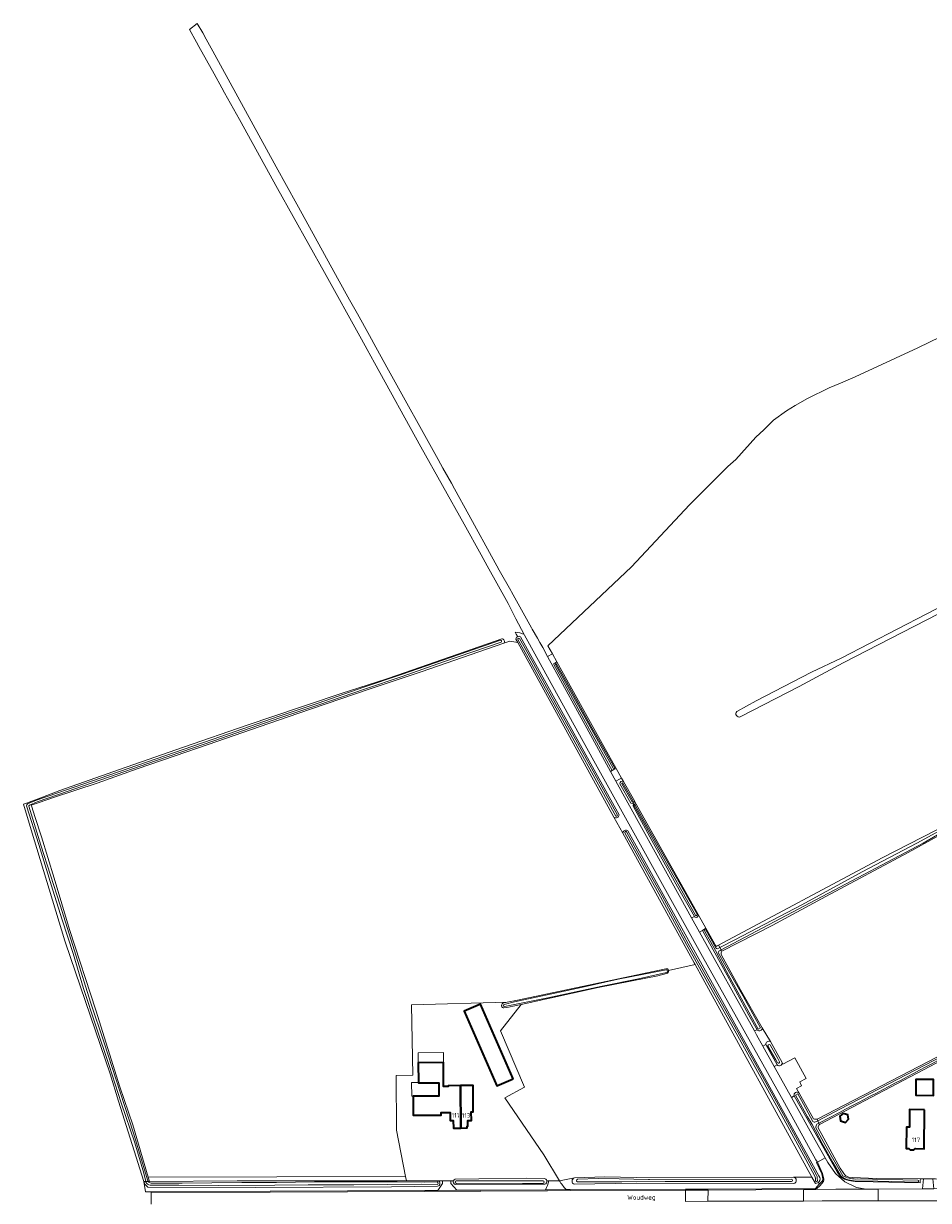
# Model space of a CAD drawing. Extents: x 199200 to 204075, y 460125 to 464703.
# Tile 73 of 174: x 200108 to 200469, y 464193 to 464662. Entities that reach past the tile are written whole.
import ezdxf
from ezdxf.enums import TextEntityAlignment as Align

# ---------------------------------------------------------------- set-up
doc = ezdxf.new("R2010")
doc.units = 0
for name, color, linetype, lineweight in [('B-WE-GR-GRAS-GV', 60, 'Continuous', 13), ('B-WE-OG-BEBOUWING-GV', 7, 'Continuous', 35), ('B-WE-OG-BEBOUWING-T18', 10, 'Continuous', 18), ('B-WE-OG-BEBOUWING_LUIFEL-GV', 7, 'Continuous', 18), ('B-WE-OG-BEBOUWING_SCHUUR-GV', 7, 'Continuous', 35), ('B-WE-OG-TERREIN_CULTUURSCHEIDING-GV', 7, 'Continuous', 18), ('B-WE-OG-TERREIN_ERF-GV', 7, 'Continuous', 18), ('B-WE-OG-TOPOGRAFIE-T18', 10, 'Continuous', 18), ('B-WE-OG-WATER-GV', 130, 'Continuous', 18), ('B-WE-OG-WATER_SLOOT-GV', 120, 'Continuous', 18), ('B-WE-VH-ONVERHARD-GV', 252, 'Continuous', 18), ('B-WE-VH-VERHARDING_ASFALT-GV', 252, 'Continuous', 18), ('B-WE-VH-VERHARDING_HALFVERHARDING-GV', 252, 'Continuous', 18), ('B-WE-VH-VERHARDING_OPEN-GV', 252, 'Continuous', 18)]:
    doc.layers.add(name, color=color, linetype=linetype, lineweight=lineweight)
doc.styles.add('NLCS-ISO-M1000-T18', font='NLCS-ISO.ttf', dxfattribs={"height": 1.8})

msp = doc.modelspace()

# ---------------------------------------------------------------- linework, layer by layer
at = {"layer": 'B-WE-GR-GRAS-GV', "flags": 128}
for points in [[(200482.249, 464541.292), (200464.511, 464532.661), (200439.587, 464521.056), (200433.779, 464518.537), (200429.265, 464516.595), (200420.584, 464512.42), (200415.681, 464509.683), (200412.138, 464507.485), (200407.084, 464503.755), (200403.156, 464499.938), (200399.969, 464496.977), (200391.992, 464488.071), (200388.797, 464485.375), (200373.549, 464469.989), (200350.465, 464445.292), (200317.168, 464413.921), (200318.975, 464410.665), (200320.716, 464407.528), (200339.461, 464373.751), (200344.339, 464365.046), (200346.52, 464361.153), (200347.271, 464359.813), (200351.61, 464352.07), (200352.331, 464350.783), (200372.062, 464315.574), (200377.021, 464306.814), (200380.122, 464301.335), (200384.224, 464294.088), (200384.65, 464294.315), (200385.158, 464294.586), (200450.317, 464329.394), (200471.888, 464340.379)], [(200392.365, 464387.725), (200400.166, 464391.99), (200422.206, 464403.347), (200433.985, 464408.948), (200546.905, 464467.449)], [(200491.159, 464349.786), (200495.084, 464345.054), (200499.928, 464338.735), (200525.931, 464352.455), (200566.734, 464373.65), (200599.408, 464390.967), (200605.077, 464394.323), (200596.649, 464404.351), (200549.985, 464463.599), (200548.458, 464465.508), (200434.772, 464407.041), (200417.248, 464397.599), (200393.74, 464385.514)], [(200365.161, 464284.571), (200375.79, 464286.898), (200375.456, 464287.511), (200346.955, 464339.27), (200343.449, 464345.638), (200305.163, 464415.169), (200302.005, 464415.754), (200299.59, 464414.915), (200266.71, 464403.494), (200245.934, 464396.578), (200217.599, 464386.896), (200202.599, 464381.689), (200181.792, 464374.564), (200168.708, 464370.054), (200153.565, 464364.808), (200137.604, 464359.209), (200120.169, 464353.372), (200114.531, 464351.444)], [(200605.337, 464390.374), (200595.047, 464385.268), (200585.221, 464380.451), (200548.94, 464360.844), (200499.063, 464334.865), (200490.262, 464347.723), (200484.277, 464344.557), (200460.69, 464331.568), (200427.829, 464313.95), (200406.486, 464302.453), (200386.505, 464292.165)], [(200114.531, 464351.444), (200111.294, 464350.337), (200111.547, 464349.684), (200112.763, 464345.812), (200115.369, 464337.797), (200120.541, 464321.287), (200126.523, 464300.841), (200137.07, 464268.701), (200146.652, 464238.132), (200151.851, 464223.021), (200157.938, 464202.232), (200260.428, 464202.486), (200256.876, 464220.861), (200256.653, 464242.739), (200263.402, 464242.747), (200262.873, 464270.789), (200300.963, 464271.87), (200305.08, 464272.734), (200364.073, 464285.121)], [(200386.229, 464290.89), (200393.863, 464276.816), (200402.483, 464261.707), (200405.777, 464256.194), (200410.44, 464247.833), (200410.78, 464247.223), (200415.497, 464249.731), (200419.994, 464241.447), (200417.509, 464240.175), (200418.189, 464238.607), (200416.232, 464237.447), (200417.249, 464235.624), (200422.969, 464225.366)], [(200364.406, 464283.278), (200360.974, 464282.424), (200350.028, 464280.289), (200337.159, 464277.71), (200306.492, 464270.998), (200298.306, 464260.444), (200307.779, 464238.015), (200300.065, 464233.794), (200315.597, 464211.035), (200321.726, 464200.72), (200327.767, 464201.902), (200339.836, 464202.275), (200352.299, 464202.036), (200414.995, 464202.164), (200422.236, 464202.179), (200378.861, 464281.259), (200375.79, 464286.898)], [(200375.79, 464286.898), (200365.161, 464284.571)], [(200424.433, 464225.331), (200494.447, 464261.504), (200498.888, 464263.76), (200535.439, 464283.13), (200538.768, 464285.195), (200548.04, 464272.394), (200561.423, 464255.37), (200571.494, 464242.003)]]:
    msp.add_lwpolyline(points, dxfattribs=at)
at = {"layer": 'B-WE-GR-GRAS-GV'}
for points in [[(200393.74, 464385.514, -0.7444111), (200392.365, 464387.725)], [(200386.505, 464292.165, 0.3267541), (200386.229, 464290.89)], [(200364.073, 464285.121, -0.4974438), (200365.161, 464284.571)], [(200365.161, 464284.571, -0.4368573), (200364.406, 464283.278)], [(200422.969, 464225.366, 0.1549995), (200424.433, 464225.331)]]:
    msp.add_lwpolyline(points, format="xyb", dxfattribs=at)
at = {"layer": 'B-WE-GR-GRAS-GV', "flags": 128}
msp.add_lwpolyline([(200260.773, 464200.7), (200260.428, 464202.486), (200157.938, 464202.232), (200158.456, 464200.462), (200193.403, 464200.655)], close=True, dxfattribs=at)
at = {"layer": 'B-WE-OG-BEBOUWING-GV', "flags": 128}
for points in [[(200303.376, 464241.369), (200290.276, 464271.149), (200283.768, 464268.287), (200296.868, 464238.506)], [(200282.427, 464221.753), (200282.402, 464238.627), (200277.416, 464238.612), (200277.417, 464238.252), (200275.59, 464238.307), (200275.532, 464247.797), (200265.542, 464247.738), (200265.618, 464239.873), (200265.619, 464239.745), (200265.752, 464239.746), (200271.478, 464239.792), (200273.679, 464239.809), (200273.696, 464234.434), (200263.493, 464234.378), (200263.517, 464226.823), (200274.693, 464226.876), (200274.689, 464227.924), (200278.164, 464227.962), (200278.182, 464224.709), (200278.719, 464224.711), (200279.425, 464224.711), (200279.506, 464221.714)], [(200282.427, 464221.753), (200284.966, 464221.786), (200284.956, 464222.517), (200285.271, 464222.518), (200285.265, 464224.729), (200286.665, 464224.733), (200286.656, 464228.179), (200287.418, 464228.181), (200287.388, 464238.641), (200282.402, 464238.627)], [(200470.292, 464241.104), (200463.708, 464241.124), (200463.693, 464236.269), (200463.688, 464234.791), (200470.727, 464234.77), (200470.728, 464235.042), (200470.746, 464241.102)], [(200467.212, 464228.976), (200461.25, 464229.066), (200461.145, 464222.121), (200459.988, 464222.138), (200459.858, 464213.593), (200460.964, 464213.576), (200461.503, 464213.064), (200462.927, 464213.043), (200463.527, 464213.553), (200466.978, 464213.501)]]:
    msp.add_lwpolyline(points, close=True, dxfattribs=at)
at = {"layer": 'B-WE-OG-BEBOUWING_LUIFEL-GV', "flags": 128}
for points in [[(200265.518, 464251.73), (200265.542, 464247.738), (200275.532, 464247.797), (200275.508, 464251.789)], [(200271.478, 464239.792), (200265.752, 464239.746), (200265.619, 464239.745), (200265.618, 464239.873), (200262.867, 464239.876), (200262.899, 464234.382), (200263.493, 464234.378), (200273.696, 464234.434), (200273.679, 464239.809)]]:
    msp.add_lwpolyline(points, close=True, dxfattribs=at)
at = {"layer": 'B-WE-OG-BEBOUWING_SCHUUR-GV', "flags": 128}
msp.add_lwpolyline([(200434.813, 464227.562), (200433.484, 464226.482), (200433.701, 464224.641), (200435.65, 464223.93), (200436.933, 464225.21), (200436.635, 464227.038)], close=True, dxfattribs=at)
at = {"layer": 'B-WE-OG-TERREIN_CULTUURSCHEIDING-GV'}
for points in [[(200307.692, 464418.353, 0.0999365), (200304.109, 464419.341)], [(200345.829, 464358.903, -0.6556238), (200347.271, 464359.813)], [(200351.61, 464352.07, -0.6969401), (200350.221, 464351.226)], [(200351.079, 464349.923, -0.7235941), (200352.331, 464350.783)], [(200345.486, 464346.587, -0.6799324), (200343.449, 464345.638)], [(200346.955, 464339.27, -0.576069), (200349.042, 464340.156)], [(200273.371, 464200.708, -0.7604206), (200273.233, 464198.53)], [(200280.204, 464199.277, -0.4470542), (200279.537, 464200.712)], [(200316.684, 464200.736, -0.3866317), (200315.879, 464199.312)], [(200316.163, 464197.15, 0.0833726), (200317.495, 464200.733)], [(200321.726, 464200.72, 0.0201986), (200324.37, 464197.219)], [(200327.665, 464199.314, -0.7248253), (200327.767, 464201.902)], [(200414.995, 464202.164, -0.8031317), (200415.18, 464199.64)], [(200425.435, 464201.981, -0.2309625), (200425.474, 464200.895)], [(200426.426, 464200.575, 0.248628), (200426.673, 464201.477)], [(200440.429, 464200.441, -0.1476431), (200433.822, 464202.195)], [(200157.758, 464198.226, -0.1891289), (200156.176, 464200.449)]]:
    msp.add_lwpolyline(points, format="xyb", dxfattribs=at)
at = {"layer": 'B-WE-OG-TERREIN_CULTUURSCHEIDING-GV', "flags": 128}
for points in [[(200304.109, 464419.341), (200304.541, 464418.559), (200305.147, 464417.463), (200305.763, 464417.702), (200306.298, 464417.448), (200334.299, 464366.816), (200345.486, 464346.587)], [(200426.673, 464201.477), (200426.221, 464203.506), (200424.153, 464207.955), (200424.516, 464208.124), (200423.871, 464209.119), (200411.445, 464231.724), (200378.792, 464290.03), (200335.504, 464368.037), (200309.139, 464415.77), (200307.842, 464418.061), (200307.692, 464418.353)], [(200347.271, 464359.813), (200346.52, 464361.153), (200345.642, 464360.674), (200344.279, 464359.93), (200370.095, 464313.213), (200374.412, 464305.434), (200375.512, 464306.003), (200368.829, 464317.809), (200358.529, 464336.36), (200351.079, 464349.923)], [(200350.221, 464351.226), (200345.829, 464358.903)], [(200352.331, 464350.783), (200351.61, 464352.07)], [(200343.449, 464345.638), (200346.955, 464339.27)], [(200349.042, 464340.156), (200387.337, 464270.908), (200425.076, 464202.667), (200425.435, 464201.981)], [(200433.822, 464202.195), (200432.34, 464204.323), (200425.289, 464216.776), (200415.277, 464234.528), (200414.149, 464233.916), (200423.601, 464216.948), (200427.635, 464209.861), (200428.678, 464208.028), (200431.692, 464203.572), (200435.496, 464200.329), (200440.147, 464198.079), (200443.969, 464197.33), (200448.769, 464197.371), (200466.384, 464197.52), (200466.807, 464201.483)], [(200156.176, 464200.449), (200156.837, 464196.314), (200159.172, 464196.327), (200206.458, 464196.594), (200268.149, 464196.853), (200273.32, 464196.881), (200275.157, 464199.688), (200275.157, 464200.709), (200273.371, 464200.708)], [(200279.537, 464200.712), (200278.476, 464200.711), (200278.476, 464199.643), (200280.865, 464196.921), (200290.468, 464196.973), (200316.163, 464197.15)], [(200317.495, 464200.733), (200316.684, 464200.736)], [(200327.767, 464201.902), (200321.726, 464200.72)], [(200324.37, 464197.219), (200326.092, 464197.234), (200372.027, 464197.372), (200375.793, 464197.402), (200380.938, 464197.411), (200423.718, 464197.689), (200425.252, 464199.324), (200424.991, 464200.001), (200423.723, 464199.621), (200422.236, 464202.179), (200414.995, 464202.164)], [(200425.474, 464200.895), (200424.991, 464200.001), (200425.252, 464199.324), (200426.426, 464200.575)], [(200466.807, 464201.483), (200465.529, 464201.483), (200465.48, 464200.913), (200465.51, 464199.912), (200440.429, 464200.441)], [(200273.233, 464198.53), (200254.807, 464198.285), (200200.491, 464198.028), (200157.758, 464198.226)], [(200315.879, 464199.312), (200307.064, 464199.321), (200280.204, 464199.277)], [(200415.18, 464199.64), (200352.51, 464199.781), (200327.665, 464199.314)]]:
    msp.add_lwpolyline(points, dxfattribs=at)
for points in [[(200342.112, 464363.853), (200342.751, 464364.19), (200335.224, 464377.895), (200319.37, 464406.736), (200319.854, 464407.021), (200320.716, 464407.528), (200318.975, 464410.665), (200317.054, 464409.571), (200334.906, 464376.893)], [(200378.726, 464300.505), (200377.544, 464299.788), (200399.396, 464260.407), (200400.463, 464260.929), (200397.156, 464266.718), (200388.535, 464282.633)], [(200408.482, 464246.891), (200403.958, 464254.991), (200402.749, 464254.382), (200407.252, 464246.299)]]:
    msp.add_lwpolyline(points, close=True, dxfattribs=at)
at = {"layer": 'B-WE-OG-TERREIN_ERF-GV', "flags": 128}
for points in [[(200569.116, 464239.244), (200564.509, 464245.179), (200557.293, 464255.307), (200537.678, 464281.224), (200499.75, 464261.87), (200495.273, 464259.413), (200476.175, 464249.531), (200474.377, 464248.907), (200425.371, 464223.188)], [(200299.158, 464271.474), (200300.963, 464271.87), (200262.873, 464270.789), (200263.402, 464242.747), (200256.653, 464242.739), (200256.876, 464220.861), (200260.428, 464202.486), (200260.773, 464200.7), (200273.371, 464200.708), (200275.157, 464200.709), (200278.476, 464200.711)], [(200316.684, 464200.736), (200317.495, 464200.733), (200321.726, 464200.72), (200315.597, 464211.035), (200300.065, 464233.794), (200307.779, 464238.015), (200298.306, 464260.444), (200306.492, 464270.998), (200301.429, 464269.89), (200299.597, 464269.568)], [(200424.771, 464221.839), (200426.215, 464219.18), (200433.543, 464205.784), (200435.016, 464203.608)], [(200278.476, 464200.711), (200279.537, 464200.712)], [(200280.233, 464201.317), (200289.612, 464201.481), (200308.592, 464201.755), (200315.698, 464201.666)], [(200437.025, 464202.192), (200438.628, 464201.99), (200447.879, 464201.661), (200465.529, 464201.483), (200466.807, 464201.483), (200470.523, 464201.483), (200471.496, 464201.479), (200505.439, 464201.335), (200507.948, 464201.324), (200507.948, 464199.653), (200518.384, 464199.218)]]:
    msp.add_lwpolyline(points, dxfattribs=at)
for points in [[(200290.276, 464271.149), (200303.376, 464241.369), (200296.868, 464238.506), (200283.768, 464268.287)], [(200282.427, 464221.753), (200279.506, 464221.714), (200279.425, 464224.711), (200278.719, 464224.711), (200278.182, 464224.709), (200278.164, 464227.962), (200274.689, 464227.924), (200274.693, 464226.876), (200263.517, 464226.823), (200263.493, 464234.378), (200273.696, 464234.434), (200273.679, 464239.809), (200271.478, 464239.792), (200265.752, 464239.746), (200265.619, 464239.745), (200265.618, 464239.873), (200265.542, 464247.738), (200275.532, 464247.797), (200275.59, 464238.307), (200277.417, 464238.252), (200277.416, 464238.612), (200282.402, 464238.627), (200287.388, 464238.641), (200287.418, 464228.181), (200286.656, 464228.179), (200286.665, 464224.733), (200285.265, 464224.729), (200285.271, 464222.518), (200284.956, 464222.517), (200284.966, 464221.786)], [(200470.728, 464235.042), (200470.727, 464234.77), (200463.688, 464234.791), (200463.693, 464236.269), (200463.708, 464241.124), (200470.292, 464241.104), (200470.746, 464241.102)], [(200467.212, 464228.976), (200466.978, 464213.501), (200463.527, 464213.553), (200462.927, 464213.043), (200461.503, 464213.064), (200460.964, 464213.576), (200459.858, 464213.593), (200459.988, 464222.138), (200461.145, 464222.121), (200461.25, 464229.066)]]:
    msp.add_lwpolyline(points, close=True, dxfattribs=at)
at = {"layer": 'B-WE-OG-TERREIN_ERF-GV'}
for points in [[(200299.597, 464269.568, -0.7113633), (200299.158, 464271.474)], [(200425.371, 464223.188, 0.2654579), (200424.771, 464221.839)], [(200279.537, 464200.712, -0.2285143), (200280.233, 464201.317)], [(200315.698, 464201.666, -0.3038358), (200316.684, 464200.736)], [(200435.016, 464203.608, 0.1812884), (200437.025, 464202.192)]]:
    msp.add_lwpolyline(points, format="xyb", dxfattribs=at)
at = {"layer": 'B-WE-OG-WATER-GV'}
for points in [[(200347.02, 464359.166, 0.7369534), (200346.616, 464358.935)], [(200350.682, 464351.681, 0.7532608), (200351.128, 464351.962)]]:
    msp.add_lwpolyline(points, format="xyb", dxfattribs=at)
at = {"layer": 'B-WE-OG-WATER-GV', "flags": 128}
for points in [[(200346.616, 464358.935), (200350.682, 464351.681)], [(200351.128, 464351.962), (200347.02, 464359.166)], [(200489.882, 464349.455), (200483.44, 464345.759), (200464.16, 464335.296), (200442.334, 464323.788), (200418.298, 464310.723), (200391.637, 464296.771), (200385.657, 464293.689), (200386.219, 464292.678), (200466.658, 464335.235), (200472.291, 464338.574), (200489.409, 464348.212)]]:
    msp.add_lwpolyline(points, dxfattribs=at)
at = {"layer": 'B-WE-OG-WATER_SLOOT-GV', "flags": 128}
for points in [[(200393.74, 464385.514), (200417.248, 464397.599), (200434.772, 464407.041), (200548.458, 464465.508), (200548.074, 464465.988), (200547.216, 464467.061), (200546.905, 464467.449), (200433.985, 464408.948), (200422.206, 464403.347), (200400.166, 464391.99), (200392.365, 464387.725)], [(200298.765, 464416.619), (200257.18, 464402.16), (200252.594, 464400.584), (200234.78, 464394.863), (200221.726, 464390.478), (200219.035, 464389.572), (200197.402, 464382.287), (200171.992, 464373.481), (200146.502, 464364.549), (200122.724, 464356.164), (200114.125, 464352.944), (200109.5, 464351.211), (200108.279, 464350.826), (200111.312, 464340.595), (200124.692, 464296.297), (200124.938, 464295.483), (200142.761, 464243.312), (200146.096, 464232.389), (200156.176, 464200.449), (200156.98, 464200.454), (200156.142, 464203.729), (200152.574, 464215.808), (200147.178, 464231.809), (200142.353, 464246.594), (200137.107, 464262.506), (200132.153, 464277.316), (200128.015, 464291.219), (200123.606, 464304.708), (200119.887, 464316.548), (200114.314, 464334.677), (200109.505, 464350.053)], [(200345.486, 464346.587), (200334.299, 464366.816), (200306.298, 464417.448), (200305.763, 464417.702), (200305.147, 464417.463), (200304.643, 464417.266), (200304.435, 464416.519), (200305.163, 464415.169), (200343.449, 464345.638)], [(200344.228, 464346.054), (200337.968, 464357.321), (200326.989, 464377.234), (200319.706, 464390.295), (200308.65, 464410.311), (200305.191, 464416.424)], [(200305.191, 464416.424), (200308.65, 464410.311), (200319.706, 464390.295), (200326.989, 464377.234), (200337.968, 464357.321), (200344.228, 464346.054)], [(200305.813, 464416.776), (200309.274, 464410.66), (200320.331, 464390.642), (200327.614, 464377.581), (200338.593, 464357.667), (200344.853, 464346.402)], [(200344.853, 464346.402), (200338.593, 464357.667), (200327.614, 464377.581), (200320.331, 464390.642), (200309.274, 464410.66), (200305.813, 464416.776)], [(200109.914, 464350.888), (200113.433, 464352.311), (200122, 464355.323), (200138.774, 464361.151), (200161.055, 464368.859), (200175.773, 464373.9), (200183.829, 464376.708), (200210.159, 464385.873), (200225.62, 464391.073), (200243.85, 464397.362), (200258.827, 464402.388), (200275.366, 464408.169), (200298.263, 464416.096)], [(200157.942, 464200.459), (200158.456, 464200.462), (200157.938, 464202.232), (200151.851, 464223.021), (200146.652, 464238.132), (200137.07, 464268.701), (200126.523, 464300.841), (200120.541, 464321.287), (200115.369, 464337.797), (200112.763, 464345.812), (200111.547, 464349.684), (200111.294, 464350.337), (200114.531, 464351.444), (200120.169, 464353.372), (200137.604, 464359.209), (200153.565, 464364.808), (200168.708, 464370.054), (200181.792, 464374.564), (200202.599, 464381.689), (200217.599, 464386.896), (200245.934, 464396.578), (200266.71, 464403.494), (200299.59, 464414.915)], [(200298.515, 464415.37), (200275.618, 464407.443), (200259.076, 464401.661), (200244.098, 464396.634), (200225.868, 464390.346), (200210.408, 464385.146), (200184.082, 464375.982), (200176.024, 464373.174), (200161.305, 464368.132), (200139.026, 464360.425), (200122.254, 464354.597)], [(200343.18, 464365.067), (200338.587, 464373.263), (200320.207, 464406.385)], [(200320.207, 464406.385), (200338.587, 464373.263), (200343.18, 464365.067)], [(200320.611, 464406.623), (200325.713, 464397.367), (200334.722, 464381.241), (200343.674, 464365.369)], [(200343.674, 464365.369), (200334.722, 464381.241), (200325.713, 464397.367), (200320.611, 464406.623)], [(200489.409, 464348.212), (200472.291, 464338.574), (200466.658, 464335.235), (200386.219, 464292.678), (200386.505, 464292.165), (200406.486, 464302.453), (200427.829, 464313.95), (200460.69, 464331.568), (200484.277, 464344.557), (200490.262, 464347.723), (200499.063, 464334.865), (200548.94, 464360.844), (200585.221, 464380.451), (200595.047, 464385.268), (200605.337, 464390.374)], [(200345.829, 464358.903), (200350.221, 464351.226)], [(200350.682, 464351.681), (200346.616, 464358.935)], [(200347.02, 464359.166), (200351.128, 464351.962)], [(200351.61, 464352.07), (200347.271, 464359.813)], [(200122.254, 464354.597), (200113.686, 464351.685), (200110.6, 464350.363)], [(200377.021, 464306.814), (200372.062, 464315.574), (200352.331, 464350.783)], [(200110.426, 464349.926), (200115.228, 464334.431), (200122.903, 464310.484), (200129.226, 464290.204), (200134.955, 464271.925), (200140.347, 464255.67), (200146.713, 464236.079), (200152.099, 464219.724), (200157.832, 464200.693)], [(200351.079, 464349.923), (200358.529, 464336.36), (200368.829, 464317.809), (200375.512, 464306.003)], [(200351.979, 464350.427), (200355.635, 464343.714), (200369.9, 464318.949), (200376.804, 464306.694), (200376.145, 464306.33), (200371.19, 464315.084), (200351.561, 464350.112)], [(200351.561, 464350.112), (200371.19, 464315.084), (200376.145, 464306.33), (200376.804, 464306.694), (200369.9, 464318.949), (200355.635, 464343.714), (200351.979, 464350.427)], [(200489.907, 464350.071), (200486.469, 464348.487), (200471.888, 464340.379), (200450.317, 464329.394), (200385.158, 464294.586), (200385.657, 464293.689), (200391.637, 464296.771), (200418.298, 464310.723), (200442.334, 464323.788), (200464.16, 464335.296), (200483.44, 464345.759), (200489.882, 464349.455)], [(200346.955, 464339.27), (200375.456, 464287.511), (200375.79, 464286.898), (200378.861, 464281.259), (200422.236, 464202.179), (200423.723, 464199.621), (200424.991, 464200.001), (200425.474, 464200.895)], [(200423.472, 464202.631), (200419.904, 464209.171), (200410.313, 464226.736), (200402.611, 464240.667), (200392.818, 464258.324), (200381.398, 464278.695), (200372.371, 464294.809), (200361.945, 464313.924), (200352.255, 464331.198), (200347.83, 464339.366)], [(200347.83, 464339.366), (200352.255, 464331.198), (200361.945, 464313.924), (200372.371, 464294.809), (200381.398, 464278.695), (200392.818, 464258.324), (200402.611, 464240.667), (200410.313, 464226.736), (200419.904, 464209.171), (200423.472, 464202.631)], [(200348.511, 464339.736), (200352.934, 464331.572), (200362.623, 464314.3), (200373.049, 464295.184), (200382.074, 464279.074), (200393.495, 464258.701), (200403.288, 464241.042), (200410.992, 464227.109), (200420.584, 464209.542), (200424.159, 464202.99)], [(200424.159, 464202.99), (200420.584, 464209.542), (200410.992, 464227.109), (200403.288, 464241.042), (200393.495, 464258.701), (200382.074, 464279.074), (200373.049, 464295.184), (200362.623, 464314.3), (200352.934, 464331.572), (200348.511, 464339.736)], [(200425.076, 464202.667), (200387.337, 464270.908), (200349.042, 464340.156)], [(200385.158, 464294.586), (200384.65, 464294.315), (200384.224, 464294.088), (200380.122, 464301.335), (200379.259, 464300.829), (200378.726, 464300.505), (200388.535, 464282.633), (200397.156, 464266.718), (200400.463, 464260.929), (200400.577, 464260.729)], [(200385.026, 464291.624), (200387.471, 464287.179), (200394.906, 464274.232), (200401.847, 464261.647), (200400.965, 464261.175), (200388.297, 464284.144), (200383.968, 464292.511), (200379.552, 464300.312)], [(200379.552, 464300.312), (200383.968, 464292.511), (200388.297, 464284.144), (200400.965, 464261.175), (200401.847, 464261.647), (200394.906, 464274.232), (200387.471, 464287.179), (200385.026, 464291.624)], [(200380.038, 464300.693), (200384.005, 464293.481)], [(200384.005, 464293.481), (200380.038, 464300.693)], [(200384.708, 464293.2), (200385.657, 464293.689), (200385.158, 464294.586)], [(200386.219, 464292.678), (200385.657, 464293.689), (200384.708, 464293.2)], [(200386.505, 464292.165), (200386.219, 464292.678), (200385.761, 464292.436), (200385.696, 464292.402), (200385.267, 464292.175)], [(200385.267, 464292.175), (200385.696, 464292.402), (200385.761, 464292.436), (200386.219, 464292.678)], [(200402.483, 464261.707), (200393.863, 464276.816), (200386.229, 464290.89)], [(200364.073, 464285.121), (200305.08, 464272.734), (200300.963, 464271.87)], [(200571.494, 464242.003), (200561.423, 464255.37), (200548.04, 464272.394), (200538.768, 464285.195), (200535.439, 464283.13), (200498.888, 464263.76), (200494.447, 464261.504), (200424.433, 464225.331), (200424.726, 464224.663), (200433.421, 464229.193), (200452.712, 464239.201), (200481.884, 464254.306), (200498.918, 464263.012), (200516.99, 464272.398), (200537.817, 464283.624)], [(200299.597, 464269.568), (200301.429, 464269.89), (200306.492, 464270.998), (200337.159, 464277.71), (200350.028, 464280.289), (200360.974, 464282.424), (200364.406, 464283.278)], [(200299.717, 464271.002), (200303.908, 464272.024), (200309.398, 464273.229), (200330.47, 464277.675), (200345.2, 464281.031), (200359.502, 464283.804), (200364.326, 464284.823)], [(200364.326, 464284.823), (200359.502, 464283.804), (200345.2, 464281.031), (200330.47, 464277.675), (200309.398, 464273.229), (200303.908, 464272.024), (200299.717, 464271.002)], [(200364.393, 464283.67), (200353.244, 464281.23), (200338.834, 464278.271), (200317.066, 464273.669), (200299.859, 464270.135)], [(200299.859, 464270.135), (200317.066, 464273.669), (200338.834, 464278.271), (200353.244, 464281.23), (200364.393, 464283.67)], [(200537.817, 464283.624), (200516.99, 464272.398), (200498.918, 464263.012), (200481.884, 464254.306), (200452.712, 464239.201), (200433.421, 464229.193), (200424.726, 464224.663), (200425.139, 464223.718), (200433.261, 464227.996)], [(200300.963, 464271.87), (200299.158, 464271.474)], [(200433.261, 464227.996), (200425.139, 464223.718), (200425.371, 464223.188), (200474.377, 464248.907), (200476.175, 464249.531), (200495.273, 464259.413), (200499.75, 464261.87)], [(200403.958, 464254.991), (200408.482, 464246.891)], [(200408.594, 464247.712), (200407.912, 464248.93), (200404.827, 464254.33)], [(200404.827, 464254.33), (200407.912, 464248.93), (200408.594, 464247.712)], [(200405.648, 464254.909), (200408.782, 464249.422), (200409.48, 464248.175)], [(200409.48, 464248.175), (200408.782, 464249.422), (200405.648, 464254.909)], [(200410.44, 464247.833), (200405.777, 464256.194)], [(200415.277, 464234.528), (200425.289, 464216.776), (200432.34, 464204.323), (200433.822, 464202.195)], [(200433.543, 464203.068), (200430.846, 464207.901), (200426.42, 464215.613), (200422.444, 464223.106), (200420.618, 464226.212), (200415.806, 464234.815), (200416.676, 464235.31), (200418.909, 464231.317), (200422.64, 464224.312)], [(200422.64, 464224.312), (200418.909, 464231.317), (200416.676, 464235.31), (200415.806, 464234.815), (200420.618, 464226.212), (200422.444, 464223.106), (200426.42, 464215.613), (200430.846, 464207.901), (200433.543, 464203.068)], [(200422.969, 464225.366), (200417.249, 464235.624)], [(200423.787, 464224.174), (200424.726, 464224.663), (200424.433, 464225.331)], [(200425.139, 464223.718), (200424.726, 464224.663), (200423.787, 464224.174)], [(200423.93, 464221.888), (200427.879, 464214.474), (200434.696, 464202.681)], [(200434.696, 464202.681), (200427.879, 464214.474), (200423.93, 464221.888)], [(200425.371, 464223.188), (200425.139, 464223.718), (200424.332, 464223.293)], [(200424.332, 464223.293), (200425.139, 464223.718)], [(200435.016, 464203.608), (200433.543, 464205.784), (200426.215, 464219.18), (200424.771, 464221.839)], [(200273.371, 464200.708), (200260.773, 464200.7), (200193.403, 464200.655), (200158.456, 464200.462), (200157.942, 464200.459)], [(200315.698, 464201.666), (200308.592, 464201.755), (200289.612, 464201.481), (200280.233, 464201.317)], [(200280.625, 464200.712), (200315.254, 464200.736)], [(200315.254, 464200.736), (200280.625, 464200.712)], [(200414.995, 464202.164), (200352.299, 464202.036), (200339.836, 464202.275), (200327.767, 464201.902)], [(200328.89, 464201.333), (200337.321, 464201.689), (200345.572, 464201.461), (200357.191, 464201.252)], [(200414.224, 464201.344), (200357.593, 464201.257), (200357.191, 464201.252), (200345.572, 464201.461), (200337.321, 464201.689), (200328.89, 464201.333)], [(200357.191, 464201.252), (200357.593, 464201.257), (200414.224, 464201.344)], [(200423.747, 464200.674), (200423.696, 464201.764)], [(200423.696, 464201.764), (200423.747, 464200.674)], [(200424.47, 464201.801), (200424.521, 464200.71)], [(200424.521, 464200.71), (200424.47, 464201.801)], [(200425.435, 464201.981), (200425.076, 464202.667)], [(200436.033, 464201.393), (200434.868, 464201.935)], [(200434.868, 464201.935), (200436.033, 464201.393)], [(200440.429, 464200.441), (200465.51, 464199.912), (200465.48, 464200.913), (200465.529, 464201.483), (200447.879, 464201.661), (200438.628, 464201.99), (200437.025, 464202.192)], [(200464.562, 464200.212), (200448.652, 464200.582), (200439.205, 464200.768)], [(200439.205, 464200.768), (200448.652, 464200.582), (200464.562, 464200.212)], [(200440.45, 464201.441), (200464.539, 464200.933)], [(200464.539, 464200.933), (200440.45, 464201.441)], [(200157.052, 464200.137), (200157.044, 464200.175), (200157.034, 464200.243), (200156.98, 464200.454), (200156.176, 464200.449)], [(200157.942, 464200.459), (200156.98, 464200.454), (200157.034, 464200.243), (200157.044, 464200.175), (200157.052, 464200.137)], [(200157.758, 464198.226), (200200.491, 464198.028), (200254.807, 464198.285), (200273.233, 464198.53)], [(200273.061, 464199.231), (200266.972, 464199.336), (200239.908, 464199.098), (200221.63, 464199.068), (200208.345, 464198.939), (200186.135, 464198.871), (200170.12, 464198.913), (200158.676, 464198.934)], [(200158.676, 464198.934), (200170.12, 464198.913), (200186.135, 464198.871), (200208.345, 464198.939), (200221.63, 464199.068), (200239.908, 464199.098), (200266.972, 464199.336), (200273.061, 464199.231)], [(200159.126, 464199.816), (200162.565, 464199.757), (200171.478, 464199.801), (200183.266, 464199.891), (200195.207, 464200.079), (200209.014, 464200.055), (200224.244, 464200.282), (200236.3, 464200.267), (200247.597, 464200.287), (200257.164, 464200.329), (200268.015, 464200.233), (200273.063, 464200.294)], [(200273.063, 464200.294), (200268.015, 464200.233), (200257.164, 464200.329), (200247.597, 464200.287), (200236.3, 464200.267), (200224.244, 464200.282), (200209.014, 464200.055), (200195.207, 464200.079), (200183.266, 464199.891), (200171.478, 464199.801), (200162.565, 464199.757), (200159.126, 464199.816)], [(200280.204, 464199.277), (200307.064, 464199.321), (200315.879, 464199.312)], [(200315.252, 464199.736), (200280.691, 464199.703)], [(200280.691, 464199.703), (200315.252, 464199.736)], [(200327.665, 464199.314), (200352.51, 464199.781), (200415.18, 464199.64)], [(200414.183, 464200.455), (200393.408, 464200.392), (200363.896, 464200.444), (200346.584, 464200.283), (200328.885, 464200.351)], [(200328.885, 464200.351), (200346.584, 464200.283), (200363.896, 464200.444), (200393.408, 464200.392), (200414.183, 464200.455)]]:
    msp.add_lwpolyline(points, dxfattribs=at)
at = {"layer": 'B-WE-OG-WATER_SLOOT-GV'}
for points in [[(200299.59, 464414.915, 0.6685854), (200298.765, 464416.619)], [(200305.191, 464416.424, -0.7317038), (200305.813, 464416.776)], [(200305.813, 464416.776, 0.7317038), (200305.191, 464416.424)], [(200298.263, 464416.096, -0.8707174), (200298.515, 464415.37)], [(200320.207, 464406.385, -0.9502593), (200320.611, 464406.623)], [(200320.611, 464406.623, 0.9502593), (200320.207, 464406.385)], [(200392.365, 464387.725, 0.7444111), (200393.74, 464385.514)], [(200343.674, 464365.369, -0.7760309), (200343.18, 464365.067)], [(200343.18, 464365.067, 0.7760309), (200343.674, 464365.369)], [(200347.271, 464359.813, 0.6556238), (200345.829, 464358.903)], [(200346.616, 464358.935, -0.7369534), (200347.02, 464359.166)], [(200109.505, 464350.053, -0.2670027), (200109.914, 464350.888)], [(200350.221, 464351.226, 0.6969401), (200351.61, 464352.07)], [(200351.128, 464351.962, -0.7532608), (200350.682, 464351.681)], [(200352.331, 464350.783, 0.7235941), (200351.079, 464349.923)], [(200110.6, 464350.363, 0.2771421), (200110.426, 464349.926)], [(200343.449, 464345.638, 0.6799324), (200345.486, 464346.587)], [(200344.853, 464346.402, -0.671165), (200344.228, 464346.054)], [(200344.228, 464346.054, 0.671165), (200344.853, 464346.402)], [(200351.561, 464350.112, -0.9714095), (200351.979, 464350.427)], [(200351.979, 464350.427, 0.9714095), (200351.561, 464350.112)], [(200349.042, 464340.156, 0.576069), (200346.955, 464339.27)], [(200347.83, 464339.366, -0.8771501), (200348.511, 464339.736)], [(200348.511, 464339.736, 0.8771501), (200347.83, 464339.366)], [(200375.512, 464306.003, 0.8292895), (200377.021, 464306.814)], [(200379.552, 464300.312, -0.6892415), (200380.038, 464300.693)], [(200380.038, 464300.693, 0.6892415), (200379.552, 464300.312)], [(200384.005, 464293.481, 0.2994861), (200384.708, 464293.2)], [(200384.708, 464293.2, -0.2994861), (200384.005, 464293.481)], [(200385.267, 464292.175, 0.3192458), (200385.026, 464291.624)], [(200385.026, 464291.624, -0.3192458), (200385.267, 464292.175)], [(200386.229, 464290.89, -0.3267541), (200386.505, 464292.165)], [(200365.161, 464284.571, 0.4974438), (200364.073, 464285.121)], [(200364.326, 464284.823, -0.7989651), (200364.393, 464283.67)], [(200364.393, 464283.67, 0.7989651), (200364.326, 464284.823)], [(200364.406, 464283.278, 0.4368573), (200365.161, 464284.571)], [(200299.158, 464271.474, 0.7113633), (200299.597, 464269.568)], [(200299.859, 464270.135, -0.8946576), (200299.717, 464271.002)], [(200299.717, 464271.002, 0.8946576), (200299.859, 464270.135)], [(200400.577, 464260.729, 0.6759965), (200402.483, 464261.707)], [(200405.777, 464256.194, 0.5930235), (200403.958, 464254.991)], [(200404.827, 464254.33, -0.7525955), (200405.648, 464254.909)], [(200405.648, 464254.909, 0.7525955), (200404.827, 464254.33)], [(200408.482, 464246.891, 0.7312052), (200410.44, 464247.833)], [(200409.48, 464248.175, -0.6819281), (200408.594, 464247.712)], [(200408.594, 464247.712, 0.6819281), (200409.48, 464248.175)], [(200472.546, 464248.683, -0.0037963), (200433.261, 464227.996)], [(200433.261, 464227.996, 0.0037963), (200472.546, 464248.683)], [(200417.249, 464235.624, 0.8373523), (200415.277, 464234.528)], [(200422.64, 464224.312, 0.266391), (200423.787, 464224.174)], [(200423.787, 464224.174, -0.266391), (200422.64, 464224.312)], [(200424.433, 464225.331, -0.1549995), (200422.969, 464225.366)], [(200424.332, 464223.293, 0.2466406), (200423.93, 464221.888)], [(200423.93, 464221.888, -0.2466406), (200424.332, 464223.293)], [(200424.771, 464221.839, -0.2654579), (200425.371, 464223.188)], [(200157.832, 464200.693, 0.0481696), (200157.942, 464200.459)], [(200273.233, 464198.53, 0.7604206), (200273.371, 464200.708)], [(200279.537, 464200.712, 0.4470542), (200280.204, 464199.277)], [(200280.233, 464201.317, 0.2285143), (200279.537, 464200.712)], [(200280.691, 464199.703, -0.7752802), (200280.625, 464200.712)], [(200280.625, 464200.712, 0.7752802), (200280.691, 464199.703)], [(200315.254, 464200.736, -0.829998), (200315.252, 464199.736)], [(200315.252, 464199.736, 0.829998), (200315.254, 464200.736)], [(200316.684, 464200.736, 0.3038358), (200315.698, 464201.666)], [(200315.879, 464199.312, 0.3866317), (200316.684, 464200.736)], [(200327.767, 464201.902, 0.7248253), (200327.665, 464199.314)], [(200328.885, 464200.351, -0.7688259), (200328.89, 464201.333)], [(200328.89, 464201.333, 0.7688259), (200328.885, 464200.351)], [(200414.224, 464201.344, -0.8473683), (200414.183, 464200.455)], [(200414.183, 464200.455, 0.8473683), (200414.224, 464201.344)], [(200415.18, 464199.64, 0.8031317), (200414.995, 464202.164)], [(200423.696, 464201.764, 0.1178279), (200423.472, 464202.631)], [(200423.472, 464202.631, -0.1178279), (200423.696, 464201.764)], [(200424.521, 464200.71, -0.697388), (200423.747, 464200.674)], [(200423.747, 464200.674, 0.697388), (200424.521, 464200.71)], [(200424.159, 464202.99, -0.115463), (200424.47, 464201.801)], [(200424.47, 464201.801, 0.115463), (200424.159, 464202.99)], [(200425.474, 464200.895, 0.2309625), (200425.435, 464201.981)], [(200434.868, 464201.935, -0.1359433), (200433.543, 464203.068)], [(200433.543, 464203.068, 0.1359433), (200434.868, 464201.935)], [(200433.822, 464202.195, 0.1476431), (200440.429, 464200.441)], [(200434.696, 464202.681, 0.0132317), (200435.248, 464202.419)], [(200435.248, 464202.419, -0.0132317), (200434.696, 464202.681)], [(200437.025, 464202.192, -0.1812884), (200435.016, 464203.608)], [(200435.248, 464202.419, 0.1162644), (200440.45, 464201.441)], [(200440.45, 464201.441, -0.1162644), (200435.248, 464202.419)], [(200439.205, 464200.768, -0.0819492), (200436.033, 464201.393)], [(200436.033, 464201.393, 0.0819492), (200439.205, 464200.768)], [(200464.539, 464200.933, -0.7227178), (200464.562, 464200.212)], [(200464.562, 464200.212, 0.7227178), (200464.539, 464200.933)], [(200156.176, 464200.449, 0.1891289), (200157.758, 464198.226)], [(200158.676, 464198.934, -0.2430494), (200157.052, 464200.137)], [(200157.052, 464200.137, 0.2430494), (200158.676, 464198.934)], [(200157.942, 464200.459, 0.2736087), (200159.126, 464199.816)], [(200159.126, 464199.816, -0.2736087), (200157.942, 464200.459)], [(200273.063, 464200.294, -0.7243632), (200273.061, 464199.231)], [(200273.061, 464199.231, 0.7243632), (200273.063, 464200.294)]]:
    msp.add_lwpolyline(points, format="xyb", dxfattribs=at)
at = {"layer": 'B-WE-OG-WATER_SLOOT-GV', "flags": 128}
msp.add_lwpolyline([(200320.716, 464407.528), (200319.854, 464407.021), (200319.37, 464406.736), (200335.224, 464377.895), (200342.751, 464364.19), (200343.462, 464364.565), (200344.339, 464365.046), (200339.461, 464373.751)], close=True, dxfattribs=at)
at = {"layer": 'B-WE-VH-ONVERHARD-GV', "flags": 128}
msp.add_lwpolyline([(200342.751, 464364.19), (200342.112, 464363.853), (200344.279, 464359.93), (200345.642, 464360.674), (200346.52, 464361.153), (200344.339, 464365.046), (200343.462, 464364.565)], close=True, dxfattribs=at)
for points in [[(200375.512, 464306.003), (200374.412, 464305.434), (200377.544, 464299.788)], [(200377.544, 464299.788), (200378.726, 464300.505), (200379.259, 464300.829), (200380.122, 464301.335), (200377.021, 464306.814)], [(200405.777, 464256.194), (200402.483, 464261.707)], [(200400.577, 464260.729), (200400.463, 464260.929), (200399.396, 464260.407), (200400.227, 464258.909), (200402.749, 464254.382), (200403.958, 464254.991)], [(200415.497, 464249.731), (200410.78, 464247.223), (200410.44, 464247.833)], [(200417.249, 464235.624), (200416.232, 464237.447), (200418.189, 464238.607), (200417.509, 464240.175), (200419.994, 464241.447), (200415.497, 464249.731)], [(200408.482, 464246.891), (200407.252, 464246.299), (200414.149, 464233.916), (200415.277, 464234.528)]]:
    msp.add_lwpolyline(points, dxfattribs=at)
at = {"layer": 'B-WE-VH-ONVERHARD-GV'}
for points in [[(200377.021, 464306.814, -0.8292895), (200375.512, 464306.003)], [(200402.483, 464261.707, -0.6759965), (200400.577, 464260.729)], [(200403.958, 464254.991, -0.5930235), (200405.777, 464256.194)], [(200410.44, 464247.833, -0.7312052), (200408.482, 464246.891)], [(200415.277, 464234.528, -0.8373523), (200417.249, 464235.624)]]:
    msp.add_lwpolyline(points, format="xyb", dxfattribs=at)
at = {"layer": 'B-WE-VH-VERHARDING_ASFALT-GV', "flags": 128}
for points in [[(200310.586, 464421.038), (200302.719, 464435.345), (200302.396, 464435.905), (200297.717, 464444.018), (200296.779, 464445.746), (200296.166, 464446.876), (200285.611, 464466.107), (200279.917, 464476.483), (200278.711, 464478.68), (200275.369, 464484.69), (200273.473, 464488.098), (200253.659, 464523.73), (200248.637, 464532.8), (200246.054, 464537.466), (200241.251, 464546.142), (200238.173, 464551.701), (200233.384, 464560.351), (200219.214, 464585.97), (200217.112, 464589.77), (200208.851, 464604.705), (200183.64, 464650.861), (200181.088, 464655.579), (200179.698, 464658.115), (200177.442, 464661.803), (200174.419, 464659.399), (200177.157, 464654.417), (200178.154, 464652.694), (200184.158, 464641.795), (200187.265, 464636.168), (200188.32, 464634.257), (200194.251, 464623.516), (200209.443, 464596.073), (200228.108, 464562.614), (200242.898, 464536.07), (200245.209, 464531.923), (200248.096, 464526.68), (200266.557, 464493.154), (200283.85, 464462.351), (200290.572, 464450.175), (200292.989, 464445.796), (200301.325, 464430.697), (200304.431, 464424.676), (200307.692, 464418.353), (200307.842, 464418.061), (200309.139, 464415.77), (200335.504, 464368.037), (200378.792, 464290.03), (200411.445, 464231.724), (200423.871, 464209.119), (200424.516, 464208.124), (200427.635, 464209.861), (200423.601, 464216.948), (200414.149, 464233.916), (200407.252, 464246.299), (200402.749, 464254.382), (200400.227, 464258.909), (200399.396, 464260.407), (200377.544, 464299.788), (200374.412, 464305.434), (200370.095, 464313.213), (200344.279, 464359.93), (200342.112, 464363.853), (200334.906, 464376.893), (200317.054, 464409.571), (200315.076, 464413.191), (200313.989, 464415.182), (200313.032, 464416.934), (200310.899, 464420.469)], [(200380.939, 464197.011), (200375.795, 464197.002), (200372.028, 464196.972), (200372.028, 464192.529), (200380.864, 464192.555)], [(200380.864, 464192.555), (200419.021, 464192.667), (200419.008, 464197.259), (200380.939, 464197.011)], [(200427.332, 464192.689), (200431.901, 464192.69), (200448.77, 464192.694), (200448.769, 464197.371), (200443.969, 464197.33), (200431.909, 464197.422), (200423.808, 464197.268), (200419.008, 464197.259), (200419.021, 464192.667), (200426.37, 464192.689)], [(200507.948, 464197.524), (200478.39, 464197.622), (200470.907, 464197.558), (200466.384, 464197.52), (200448.769, 464197.371), (200448.77, 464192.694), (200478.403, 464192.702), (200478.68, 464192.702), (200486.316, 464192.518), (200487.009, 464192.528), (200493.752, 464192.623), (200524.813, 464192.424), (200582.548, 464190.122), (200630.752, 464186.551), (200631.037, 464191.705), (200583.07, 464195.268), (200580.474, 464195.366), (200572.321, 464195.674), (200524.92, 464197.467), (200518.384, 464197.489)]]:
    msp.add_lwpolyline(points, close=True, dxfattribs=at)
for points in [[(200426.898, 464200.503), (200425.447, 464198.776), (200424.288, 464197.693), (200423.808, 464197.268), (200431.909, 464197.422), (200443.969, 464197.33), (200440.147, 464198.079), (200435.496, 464200.329), (200431.692, 464203.572), (200428.678, 464208.028), (200427.635, 464209.861), (200424.516, 464208.124), (200426.602, 464203.635), (200427.108, 464201.363)], [(200372.028, 464192.529), (200372.028, 464196.972), (200326.093, 464196.834), (200317.026, 464196.756), (200290.47, 464196.573), (200268.151, 464196.453), (200206.46, 464196.194), (200159.171, 464195.927), (200159.158, 464191.35)]]:
    msp.add_lwpolyline(points, dxfattribs=at)
at = {"layer": 'B-WE-VH-VERHARDING_ASFALT-GV'}
msp.add_lwpolyline([(200427.108, 464201.363, -0.2339956), (200426.898, 464200.503)], format="xyb", dxfattribs=at)
at = {"layer": 'B-WE-VH-VERHARDING_HALFVERHARDING-GV', "flags": 128}
for points in [[(200427.108, 464201.363), (200426.602, 464203.635), (200424.516, 464208.124), (200424.153, 464207.955), (200426.221, 464203.506), (200426.673, 464201.477)], [(200321.726, 464200.72), (200317.495, 464200.733)], [(200316.163, 464197.15), (200317.023, 464197.156), (200324.37, 464197.219)], [(200426.426, 464200.575), (200425.252, 464199.324), (200423.718, 464197.689), (200424.288, 464197.693), (200425.447, 464198.776), (200426.898, 464200.503)]]:
    msp.add_lwpolyline(points, dxfattribs=at)
at = {"layer": 'B-WE-VH-VERHARDING_HALFVERHARDING-GV'}
for points in [[(200317.495, 464200.733, -0.0833726), (200316.163, 464197.15)], [(200324.37, 464197.219, -0.0201986), (200321.726, 464200.72)], [(200426.673, 464201.477, -0.248628), (200426.426, 464200.575)], [(200426.898, 464200.503, 0.2339956), (200427.108, 464201.363)]]:
    msp.add_lwpolyline(points, format="xyb", dxfattribs=at)
at = {"layer": 'B-WE-VH-VERHARDING_HALFVERHARDING-GV', "flags": 128}
for points in [[(200470.907, 464197.558), (200470.523, 464201.483), (200466.807, 464201.483), (200466.384, 464197.52)], [(200159.172, 464196.327), (200159.171, 464195.927), (200206.46, 464196.194), (200268.151, 464196.453), (200290.47, 464196.573), (200317.026, 464196.756), (200326.093, 464196.834), (200372.028, 464196.972), (200375.795, 464197.002), (200380.939, 464197.011), (200419.008, 464197.259), (200423.808, 464197.268), (200424.288, 464197.693), (200423.718, 464197.689), (200380.938, 464197.411), (200375.793, 464197.402), (200372.027, 464197.372), (200326.092, 464197.234), (200324.37, 464197.219), (200317.023, 464197.156), (200316.163, 464197.15), (200290.468, 464196.973), (200280.865, 464196.921), (200273.32, 464196.881), (200268.149, 464196.853), (200206.458, 464196.594)]]:
    msp.add_lwpolyline(points, close=True, dxfattribs=at)
at = {"layer": 'B-WE-VH-VERHARDING_OPEN-GV', "flags": 128}
msp.add_lwpolyline([(200275.157, 464200.709), (200275.157, 464199.688), (200273.32, 464196.881), (200280.865, 464196.921), (200278.476, 464199.643), (200278.476, 464200.711)], close=True, dxfattribs=at)

# ---------------------------------------------------------------- texts
at = {"layer": 'B-WE-OG-BEBOUWING-T18', "style": 'NLCS-ISO-M1000-T18'}
for s, rotation, p in [('111', 0.8, (200280.324, 464226.792)), ('113', 0.7, (200284.549, 464226.776)), ('117', 359.2, (200463.77, 464217.031))]:
    msp.add_text(s, height=1.8, rotation=rotation, dxfattribs=at).set_placement(p, align=Align.MIDDLE)
at = {"layer": 'B-WE-OG-TOPOGRAFIE-T18', "style": 'NLCS-ISO-M1000-T18'}
msp.add_text('Woudweg', height=1.8, rotation=0.1, dxfattribs=at).set_placement((200354.422, 464193.861), align=Align.MIDDLE)

doc.saveas('drawing.dxf')
